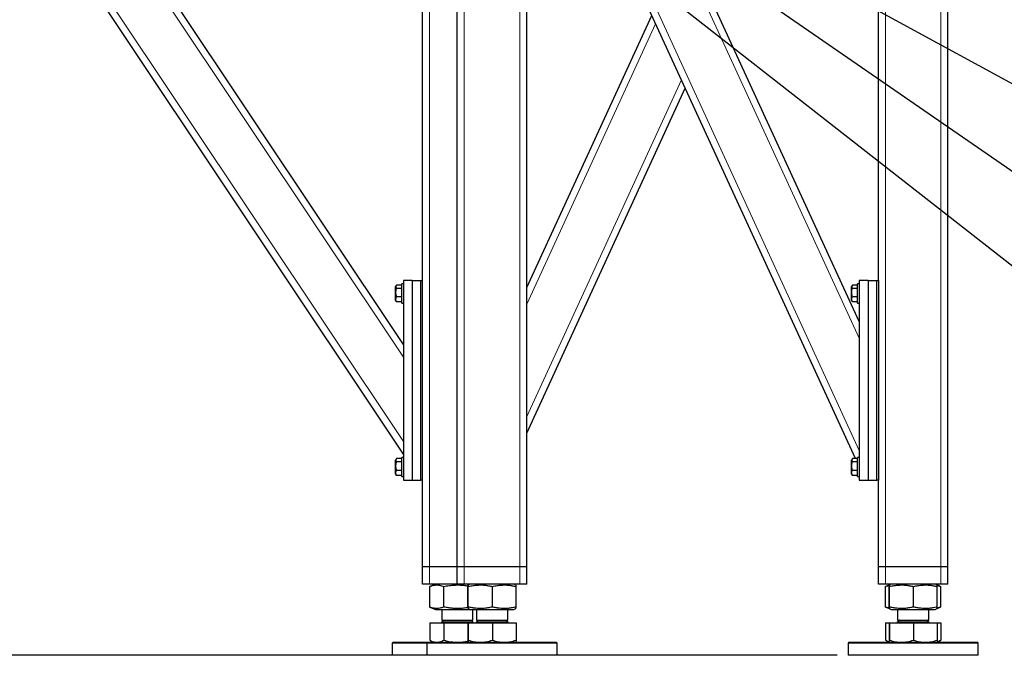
# Model space of a CAD drawing. Header units: millimetres. Extents: x 5 to 589, y 5 to 415.
# Tile 4 of 42: x 92 to 183, y 158 to 216. Entities that reach past the tile are written whole.
import ezdxf

# ---------------------------------------------------------------- set-up
doc = ezdxf.new("R2010")
doc.units = ezdxf.units.MM
doc.layers.add('COTES', color=1, linetype='Continuous')
doc.layers.add('NOTES', color=6, linetype='Continuous')
doc.layers.add('TRAIT-FORT', color=4, linetype='Continuous', lineweight=25)
doc.styles.add('SLDTEXTSTYLE0', font='TXT', dxfattribs={"width": 0.75})
doc.dimstyles.new('SLDDIMSTYLE0', dxfattribs={"dimtxt": 3, "dimasz": 2, "dimexe": 0, "dimexo": 0.0625, "dimgap": 0.75, "dimtad": 1, "dimdec": 0, "dimlfac": 12.5, "dimrnd": 1e-09, "dimzin": 12, "dimdsep": 46, "dimtxsty": 'SLDTEXTSTYLE0', "dimsah": 1, "dimcen": 0.09, "dimadec": 0, "dimazin": 3, "dimtfac": 1, "dimtdec": 0, "dimtofl": 0, "dimtmove": 0, "dimatfit": 3, "dimfxl": 1, "dimfrac": 2, "dimtolj": 1, "dimtzin": 12, "dimarcsym": 0})
doc.dimstyles.new('SLDDIMSTYLE2', dxfattribs={"dimtxt": 0.18, "dimasz": 1, "dimexe": 0, "dimexo": 0.0625, "dimgap": 0, "dimtad": 0, "dimtih": 1, "dimtoh": 1, "dimdec": 0, "dimrnd": 1e-09, "dimzin": 0, "dimdsep": 46, "dimtxsty": 'Standard', "dimblk1": 'DOT', "dimblk2": 'DOT', "dimsah": 1, "dimcen": 0.09, "dimadec": 0, "dimazin": 0, "dimtfac": 1, "dimtdec": 0, "dimtofl": 0, "dimtmove": 0, "dimatfit": 3, "dimldrblk": 'DOT', "dimfxl": 1, "dimfrac": 2, "dimtolj": 1, "dimtzin": 0, "dimarcsym": 0})
doc.dimstyles.new('SLDDIMSTYLE3', dxfattribs={"dimtxt": 0.18, "dimasz": 2, "dimexe": 0, "dimexo": 0.0625, "dimgap": 0, "dimtad": 0, "dimtih": 1, "dimtoh": 1, "dimdec": 0, "dimrnd": 1e-09, "dimzin": 0, "dimdsep": 46, "dimtxsty": 'Standard', "dimsah": 1, "dimcen": 0.09, "dimadec": 0, "dimazin": 0, "dimtfac": 2, "dimtdec": 0, "dimtofl": 0, "dimtmove": 0, "dimatfit": 3, "dimfxl": 1, "dimfrac": 2, "dimtolj": 1, "dimtzin": 0, "dimarcsym": 0})

# ---------------------------------------------------------------- blocks, each defined once
blk = doc.blocks.new('_D_3')
at = {"layer": 'COTES', "color": 1, "transparency": 16777216}
for p, q in [((63.905, 237.575), (32.348, 237.575)), ((33.348, 157.575), (33.348, 237.575)), ((167.505, 157.575), (32.348, 157.575))]:
    blk.add_line(p, q, dxfattribs=at)
for points in [[(33.348, 237.575), (32.848, 235.575), (33.848, 235.575)], [(33.348, 157.575), (33.848, 159.575), (32.848, 159.575)]]:
    blk.add_solid(points, dxfattribs=at)
at = {"layer": 'COTES', "color": 1, "transparency": 16777216, "insert": (29.48, 193.141), "char_height": 3, "attachment_point": 1, "rotation": 90, "style": 'SLDTEXTSTYLE0'}
blk.add_mtext('1000', dxfattribs=at)
blk = doc.blocks.new('_Dot')
at = {"color": 0, "linetype": 'ByBlock', "lineweight": -2}
blk.add_line((-0.5, 0), (-1, 0), dxfattribs=at)
at = {"color": 0, "linetype": 'ByBlock', "const_width": 0.5}
blk.add_lwpolyline([(-0.25, 0, 1), (0.25, 0, 1)], format="xyb", close=True, dxfattribs=at)

msp = doc.modelspace()

# ---------------------------------------------------------------- linework, layer by layer
at = {"color": 8, "linetype": 'Continuous', "lineweight": 18}
for p, q in [((127.545, 177.288), (93.114, 228.935)), ((127.545, 185.076), (98.306, 228.935)), ((129.945, 165.735), (129.945, 228.935)), ((133.145, 165.735), (133.145, 228.935)), ((138.265, 165.735), (138.265, 228.935)), ((169.545, 176.468), (145.449, 228.935)), ((169.545, 186.819), (150.203, 228.935)), ((171.945, 165.735), (171.945, 228.935)), ((177.065, 165.735), (177.065, 228.935)), ((138.905, 189.955), (150.776, 215.803)), ((138.905, 179.603), (153.152, 210.627)), ((129.945, 164.135), (129.945, 165.735)), ((133.145, 164.135), (133.145, 165.735)), ((138.265, 164.135), (138.265, 165.735)), ((171.945, 164.135), (171.945, 165.735)), ((177.065, 164.135), (177.065, 165.735))]:
    msp.add_line(p, q, dxfattribs=at)
at = {"layer": 'TRAIT-FORT', "color": 4, "linetype": 'Continuous', "lineweight": 25}
for p, q in [((127.545, 176.135), (92.345, 228.935)), ((127.545, 186.23), (99.075, 228.935)), ((129.305, 165.735), (129.305, 228.935)), ((132.505, 165.735), (132.505, 228.935)), ((138.905, 165.735), (138.905, 228.935)), ((169.187, 175.714), (144.745, 228.935)), ((169.545, 188.353), (150.907, 228.935)), ((171.305, 192.135), (171.305, 228.935)), ((177.705, 165.735), (177.705, 228.935)), ((138.905, 191.488), (150.423, 216.569)), ((138.905, 178.07), (153.505, 209.86)), ((126.879, 191.674), (126.825, 191.581)), ((126.825, 190.289), (126.825, 191.581)), ((127.385, 191.714), (126.905, 191.714)), ((127.545, 191.815), (127.385, 191.815)), ((127.385, 190.055), (127.385, 191.815)), ((128.345, 192.135), (127.545, 192.135)), ((127.545, 192.135), (127.545, 173.735)), ((128.345, 192.135), (128.345, 173.735)), ((128.345, 192.135), (129.145, 192.135)), ((129.145, 173.735), (129.145, 192.135)), ((129.145, 192.135), (129.305, 192.135)), ((168.879, 191.674), (168.825, 191.581)), ((168.825, 190.289), (168.825, 191.581)), ((169.385, 191.714), (168.905, 191.714)), ((169.545, 191.815), (169.385, 191.815)), ((169.385, 190.055), (169.385, 191.815)), ((169.545, 192.135), (169.545, 173.735)), ((170.345, 192.135), (169.545, 192.135)), ((170.345, 192.135), (170.345, 173.735)), ((170.345, 192.135), (171.145, 192.135)), ((171.145, 173.735), (171.145, 192.135)), ((171.145, 192.135), (171.305, 192.135)), ((171.305, 192.135), (171.305, 173.735)), ((127.385, 191.408), (126.905, 191.408)), ((127.385, 190.629), (126.905, 190.629)), ((169.385, 191.408), (168.905, 191.408)), ((169.385, 190.629), (168.905, 190.629)), ((126.825, 190.289), (126.879, 190.195)), ((126.905, 190.155), (126.881, 190.196)), ((127.385, 190.155), (126.905, 190.155)), ((127.385, 190.055), (127.545, 190.055)), ((168.825, 190.289), (168.879, 190.195)), ((168.905, 190.155), (168.881, 190.196)), ((169.385, 190.155), (168.905, 190.155)), ((169.385, 190.055), (169.545, 190.055)), ((126.879, 175.674), (126.825, 175.581)), ((126.825, 174.289), (126.825, 175.581)), ((127.385, 175.714), (126.905, 175.714)), ((127.385, 175.408), (126.905, 175.408)), ((127.545, 175.815), (127.385, 175.815)), ((127.385, 174.055), (127.385, 175.815)), ((168.879, 175.674), (168.825, 175.581)), ((168.825, 174.289), (168.825, 175.581)), ((169.385, 175.714), (168.905, 175.714)), ((169.385, 175.408), (168.905, 175.408)), ((169.545, 175.815), (169.385, 175.815)), ((169.385, 174.055), (169.385, 175.815)), ((126.825, 174.289), (126.879, 174.195)), ((126.905, 174.155), (126.881, 174.196)), ((127.385, 174.629), (126.905, 174.629)), ((168.825, 174.289), (168.879, 174.195)), ((168.905, 174.155), (168.881, 174.196)), ((169.385, 174.629), (168.905, 174.629)), ((127.385, 174.155), (126.905, 174.155)), ((127.385, 174.055), (127.545, 174.055)), ((127.545, 173.735), (128.345, 173.735)), ((128.345, 173.735), (129.145, 173.735)), ((129.305, 173.735), (129.145, 173.735)), ((169.385, 174.155), (168.905, 174.155)), ((169.385, 174.055), (169.545, 174.055)), ((169.545, 173.735), (170.345, 173.735)), ((170.345, 173.735), (171.145, 173.735)), ((171.305, 173.735), (171.145, 173.735)), ((171.305, 165.735), (171.305, 173.735)), ((129.945, 165.735), (129.305, 165.735)), ((129.305, 164.135), (129.305, 165.735)), ((132.505, 165.735), (129.945, 165.735)), ((133.145, 165.735), (132.505, 165.735)), ((132.505, 164.135), (132.505, 165.735)), ((138.265, 165.735), (133.145, 165.735)), ((138.905, 165.735), (138.265, 165.735)), ((138.905, 164.135), (138.905, 165.735)), ((171.945, 165.735), (171.305, 165.735)), ((171.305, 164.135), (171.305, 165.735)), ((177.065, 165.735), (171.945, 165.735)), ((177.705, 165.735), (177.065, 165.735)), ((177.705, 164.135), (177.705, 165.735)), ((129.945, 164.135), (129.305, 164.135)), ((132.505, 164.135), (129.945, 164.135)), ((129.984, 163.931), (129.964, 163.924)), ((129.964, 162.025), (129.964, 163.924)), ((130.486, 164.135), (129.982, 163.931)), ((131.261, 162.025), (131.261, 163.924)), ((133.145, 164.135), (132.505, 164.135)), ((138.265, 164.135), (133.145, 164.135)), ((133.489, 162.025), (133.489, 163.924)), ((133.686, 164.135), (133.503, 164.06)), ((133.52, 162.025), (133.52, 163.924)), ((135.735, 162.025), (135.735, 163.924)), ((137.906, 164.06), (137.723, 164.135)), ((137.92, 162.025), (137.92, 163.924)), ((138.905, 164.135), (138.265, 164.135)), ((171.945, 164.135), (171.305, 164.135)), ((177.065, 164.135), (171.945, 164.135)), ((171.984, 163.931), (171.964, 163.924)), ((171.964, 162.025), (171.964, 163.924)), ((172.3, 164.059), (171.982, 163.931)), ((172.289, 162.025), (172.289, 163.924)), ((172.486, 164.135), (172.303, 164.06)), ((172.32, 162.025), (172.32, 163.924)), ((174.535, 162.025), (174.535, 163.924)), ((176.706, 164.06), (176.523, 164.135)), ((177.027, 163.931), (176.706, 164.06)), ((176.72, 162.025), (176.72, 163.924)), ((177.045, 162.025), (177.045, 163.924)), ((177.705, 164.135), (177.065, 164.135)), ((129.964, 162.025), (129.984, 162.019)), ((129.982, 162.018), (130.486, 161.815)), ((130.486, 161.815), (131.517, 161.815)), ((131.065, 161.815), (131.065, 160.828)), ((131.517, 161.815), (133.686, 161.815)), ((133.503, 161.888), (133.686, 161.815)), ((133.686, 161.815), (137.465, 161.815)), ((133.945, 160.828), (133.945, 161.815)), ((134.265, 161.815), (134.265, 160.828)), ((137.145, 160.828), (137.145, 161.815)), ((137.465, 161.815), (137.723, 161.815)), ((137.723, 161.815), (137.906, 161.888)), ((171.964, 162.025), (171.984, 162.019)), ((171.982, 162.018), (172.303, 161.888)), ((172.303, 161.888), (172.486, 161.815)), ((172.486, 161.815), (176.265, 161.815)), ((173.065, 161.815), (173.065, 160.828)), ((175.945, 160.828), (175.945, 161.815)), ((176.265, 161.815), (176.523, 161.815)), ((176.523, 161.815), (176.706, 161.888)), ((176.706, 161.888), (177.027, 162.018)), ((130.46, 160.575), (130.46, 160.559)), ((130.46, 160.575), (133.66, 160.575)), ((131.238, 160.828), (131.065, 160.655)), ((131.065, 160.828), (133.945, 160.828)), ((131.065, 160.655), (133.945, 160.655)), ((133.66, 160.575), (133.66, 160.559)), ((133.66, 160.575), (137.749, 160.575)), ((133.945, 160.655), (133.771, 160.828)), ((134.438, 160.828), (134.265, 160.655)), ((134.265, 160.828), (137.145, 160.828)), ((134.265, 160.655), (134.466, 160.655)), ((134.466, 160.655), (137.145, 160.655)), ((137.145, 160.655), (136.971, 160.828)), ((137.749, 160.559), (137.749, 160.575)), ((172.46, 160.575), (172.46, 160.559)), ((172.46, 160.575), (176.549, 160.575)), ((173.238, 160.828), (173.065, 160.655)), ((173.065, 160.828), (175.945, 160.828)), ((173.065, 160.655), (173.266, 160.655)), ((173.266, 160.655), (175.945, 160.655)), ((175.945, 160.655), (175.771, 160.828)), ((176.549, 160.559), (176.549, 160.575)), ((129.964, 160.559), (129.964, 158.971)), ((129.964, 160.559), (131.261, 160.559)), ((131.261, 160.559), (131.261, 158.971)), ((131.261, 160.559), (133.489, 160.559)), ((133.489, 160.559), (133.489, 158.971)), ((133.489, 160.559), (133.52, 160.559)), ((133.52, 160.559), (133.52, 158.971)), ((133.52, 160.559), (135.735, 160.559)), ((135.735, 160.559), (135.735, 158.971)), ((135.735, 160.559), (137.92, 160.559)), ((137.92, 160.559), (137.92, 158.971)), ((171.964, 160.559), (171.964, 158.971)), ((171.964, 160.559), (172.289, 160.559)), ((172.289, 160.559), (172.289, 158.971)), ((172.289, 160.559), (172.32, 160.559)), ((172.32, 160.559), (172.32, 158.971)), ((172.32, 160.559), (174.535, 160.559)), ((174.535, 160.559), (174.535, 158.971)), ((174.535, 160.559), (176.72, 160.559)), ((176.72, 160.559), (177.045, 160.559)), ((176.72, 160.559), (176.72, 158.971)), ((177.045, 160.559), (177.045, 158.971)), ((126.585, 158.775), (126.505, 158.695)), ((126.585, 158.775), (129.785, 158.775)), ((129.785, 158.775), (129.705, 158.695)), ((129.785, 158.775), (133.233, 158.775)), ((129.982, 158.963), (129.964, 158.971)), ((129.981, 158.961), (130.305, 158.775)), ((133.233, 158.775), (141.625, 158.775)), ((141.705, 158.695), (141.625, 158.775)), ((168.585, 158.775), (168.505, 158.695)), ((168.585, 158.775), (172.033, 158.775)), ((171.982, 158.963), (171.964, 158.971)), ((171.981, 158.961), (172.305, 158.775)), ((172.033, 158.775), (180.425, 158.775)), ((176.705, 158.775), (177.028, 158.961)), ((180.505, 158.695), (180.425, 158.775)), ((126.505, 158.695), (126.505, 157.575)), ((129.705, 158.695), (126.505, 158.695)), ((129.705, 158.695), (129.705, 157.575)), ((133.2, 158.695), (129.705, 158.695)), ((141.705, 158.695), (133.2, 158.695)), ((141.705, 157.575), (141.705, 158.695)), ((168.505, 158.695), (168.505, 157.575)), ((172, 158.695), (168.505, 158.695)), ((180.505, 158.695), (172, 158.695)), ((180.505, 157.575), (180.505, 158.695)), ((129.705, 157.575), (126.505, 157.575)), ((141.705, 157.575), (129.705, 157.575)), ((180.505, 157.575), (168.505, 157.575))]:
    msp.add_line(p, q, dxfattribs=at)
for centre, start, end in [((130.985, 160.655), 270, 360), ((134.025, 160.655), 180, 270), ((134.185, 160.655), 270, 360), ((137.225, 160.655), 180, 270), ((172.985, 160.655), 270, 360), ((176.025, 160.655), 180, 270)]:
    msp.add_arc(centre, 0.08, start, end, dxfattribs=at)
for points, knots in [([(126.905, 191.714), (126.887, 191.687), (126.852, 191.634), (126.839, 191.554), (126.858, 191.478), (126.889, 191.432), (126.905, 191.408)], [0, 0, 0, 0, 0.264605, 0.534948, 0.765343, 1, 1, 1, 1]), ([(168.905, 191.714), (168.887, 191.687), (168.852, 191.634), (168.839, 191.554), (168.858, 191.478), (168.889, 191.432), (168.905, 191.408)], [0, 0, 0, 0, 0.264605, 0.534948, 0.765343, 1, 1, 1, 1]), ([(126.905, 190.629), (126.881, 190.728), (126.84, 190.892), (126.844, 191.13), (126.872, 191.29), (126.898, 191.382), (126.905, 191.408)], [0, 0, 0, 0, 0.385549, 0.637642, 0.896546, 1, 1, 1, 1]), ([(126.905, 190.155), (126.887, 190.196), (126.852, 190.28), (126.839, 190.403), (126.858, 190.52), (126.889, 190.592), (126.905, 190.629)], [0, 0, 0, 0, 0.264605, 0.534948, 0.765343, 1, 1, 1, 1]), ([(168.905, 190.629), (168.881, 190.728), (168.84, 190.892), (168.844, 191.13), (168.872, 191.29), (168.898, 191.382), (168.905, 191.408)], [0, 0, 0, 0, 0.385549, 0.637642, 0.896546, 1, 1, 1, 1]), ([(168.905, 190.155), (168.887, 190.196), (168.852, 190.28), (168.839, 190.403), (168.858, 190.52), (168.889, 190.592), (168.905, 190.629)], [0, 0, 0, 0, 0.264605, 0.534948, 0.765343, 1, 1, 1, 1]), ([(126.905, 174.629), (126.881, 174.728), (126.84, 174.892), (126.844, 175.13), (126.872, 175.29), (126.898, 175.382), (126.905, 175.408)], [0, 0, 0, 0, 0.385549, 0.637642, 0.896546, 1, 1, 1, 1]), ([(126.905, 175.714), (126.887, 175.687), (126.852, 175.634), (126.839, 175.554), (126.858, 175.478), (126.889, 175.432), (126.905, 175.408)], [0, 0, 0, 0, 0.264605, 0.534948, 0.765343, 1, 1, 1, 1]), ([(168.905, 174.629), (168.881, 174.728), (168.84, 174.892), (168.844, 175.13), (168.872, 175.29), (168.898, 175.382), (168.905, 175.408)], [0, 0, 0, 0, 0.385549, 0.637642, 0.896546, 1, 1, 1, 1]), ([(168.905, 175.714), (168.887, 175.687), (168.852, 175.634), (168.839, 175.554), (168.858, 175.478), (168.889, 175.432), (168.905, 175.408)], [0, 0, 0, 0, 0.264605, 0.534948, 0.765343, 1, 1, 1, 1]), ([(126.905, 174.155), (126.887, 174.196), (126.852, 174.28), (126.839, 174.403), (126.858, 174.52), (126.889, 174.592), (126.905, 174.629)], [0, 0, 0, 0, 0.264605, 0.534948, 0.765343, 1, 1, 1, 1]), ([(168.905, 174.155), (168.887, 174.196), (168.852, 174.28), (168.839, 174.403), (168.858, 174.52), (168.889, 174.592), (168.905, 174.629)], [0, 0, 0, 0, 0.264605, 0.534948, 0.765343, 1, 1, 1, 1]), ([(129.964, 163.924), (130.051, 163.955), (130.215, 164.014), (130.456, 164.058), (130.67, 164.065), (130.868, 164.042), (131.061, 163.997), (131.192, 163.949), (131.261, 163.924)], [0, 0, 0, 0, 0.202068, 0.3827, 0.555315, 0.692992, 0.838894, 1, 1, 1, 1]), ([(131.261, 163.924), (131.431, 163.955), (131.752, 164.014), (132.224, 164.058), (132.643, 164.065), (133.032, 164.041), (133.305, 164.012), (133.461, 163.984), (133.493, 163.978)], [0, 0, 0, 0, 0.230205, 0.435987, 0.632637, 0.789485, 0.955703, 1, 1, 1, 1]), ([(133.489, 163.924), (133.491, 163.955), (133.495, 164.014), (133.501, 164.058), (133.506, 164.065), (133.511, 164.042), (133.515, 163.997), (133.518, 163.949), (133.52, 163.924)], [0, 0, 0, 0, 0.2020684, 0.3826998, 0.5553146, 0.6929917, 0.8388942, 1, 1, 1, 1]), ([(133.52, 163.924), (133.668, 163.955), (133.948, 164.014), (134.36, 164.058), (134.725, 164.065), (135.064, 164.042), (135.393, 163.997), (135.617, 163.949), (135.735, 163.924)], [0, 0, 0, 0, 0.202068, 0.3827, 0.555315, 0.692992, 0.838894, 1, 1, 1, 1]), ([(135.735, 163.924), (135.881, 163.955), (136.157, 164.014), (136.563, 164.058), (136.924, 164.065), (137.258, 164.042), (137.582, 163.997), (137.804, 163.949), (137.92, 163.924)], [0, 0, 0, 0, 0.202068, 0.3827, 0.555315, 0.692992, 0.838894, 1, 1, 1, 1]), ([(137.92, 163.924), (137.918, 163.955), (137.914, 164.013), (137.909, 164.056), (137.906, 164.057), (137.905, 164.057)], [0, 0, 0, 0, 0.412744, 0.781701, 1, 1, 1, 1]), ([(171.964, 163.924), (172.051, 163.957), (172.161, 164), (172.273, 164.019), (172.297, 164.023)], [0, 0, 0, 0, 0.783639, 1, 1, 1, 1]), ([(172.289, 163.924), (172.291, 163.955), (172.295, 164.014), (172.301, 164.058), (172.306, 164.065), (172.311, 164.042), (172.315, 163.997), (172.318, 163.949), (172.32, 163.924)], [0, 0, 0, 0, 0.202068, 0.3827, 0.555315, 0.692992, 0.838894, 1, 1, 1, 1]), ([(172.32, 163.924), (172.468, 163.955), (172.748, 164.014), (173.16, 164.058), (173.525, 164.065), (173.864, 164.042), (174.193, 163.997), (174.417, 163.949), (174.535, 163.924)], [0, 0, 0, 0, 0.202068, 0.3827, 0.555315, 0.692992, 0.838894, 1, 1, 1, 1]), ([(174.535, 163.924), (174.681, 163.955), (174.957, 164.014), (175.363, 164.058), (175.724, 164.065), (176.058, 164.042), (176.382, 163.997), (176.604, 163.949), (176.72, 163.924)], [0, 0, 0, 0, 0.202068, 0.3827, 0.555315, 0.692992, 0.838894, 1, 1, 1, 1]), ([(176.72, 163.924), (176.718, 163.955), (176.714, 164.013), (176.709, 164.056), (176.706, 164.057), (176.705, 164.057)], [0, 0, 0, 0, 0.412744, 0.781701, 1, 1, 1, 1]), ([(176.711, 164.028), (176.756, 164.018), (176.862, 163.995), (176.966, 163.954), (177.025, 163.931)], [0, 0, 0, 0, 0.426746, 1, 1, 1, 1]), ([(131.261, 162.025), (131.175, 161.994), (131.011, 161.935), (130.77, 161.891), (130.556, 161.884), (130.357, 161.907), (130.165, 161.952), (130.033, 162), (129.964, 162.025)], [0, 0, 0, 0, 0.202068, 0.3827, 0.555315, 0.692992, 0.838894, 1, 1, 1, 1]), ([(133.493, 161.973), (133.426, 161.961), (133.207, 161.922), (132.838, 161.892), (132.419, 161.884), (132.031, 161.907), (131.654, 161.952), (131.396, 162), (131.261, 162.025)], [0, 0, 0, 0, 0.09099, 0.296767, 0.493411, 0.650254, 0.816467, 1, 1, 1, 1]), ([(133.52, 162.025), (133.518, 161.994), (133.514, 161.935), (133.508, 161.891), (133.503, 161.884), (133.499, 161.907), (133.494, 161.952), (133.491, 162), (133.489, 162.025)], [0, 0, 0, 0, 0.202068, 0.3827, 0.555315, 0.692992, 0.838894, 1, 1, 1, 1]), ([(135.735, 162.025), (135.587, 161.994), (135.307, 161.935), (134.896, 161.891), (134.53, 161.884), (134.191, 161.907), (133.862, 161.952), (133.638, 162), (133.52, 162.025)], [0, 0, 0, 0, 0.202068, 0.3827, 0.555315, 0.692992, 0.838894, 1, 1, 1, 1]), ([(137.92, 162.025), (137.774, 161.994), (137.498, 161.935), (137.092, 161.891), (136.731, 161.884), (136.397, 161.907), (136.073, 161.952), (135.851, 162), (135.735, 162.025)], [0, 0, 0, 0, 0.202068, 0.3827, 0.555315, 0.692992, 0.838894, 1, 1, 1, 1]), ([(137.905, 161.891), (137.905, 161.891), (137.907, 161.887), (137.91, 161.908), (137.915, 161.951), (137.918, 162), (137.92, 162.025)], [0, 0, 0, 0, 0.091747, 0.372947, 0.670947, 1, 1, 1, 1]), ([(172.297, 161.925), (172.255, 161.934), (172.144, 161.957), (172.033, 161.999), (171.964, 162.025)], [0, 0, 0, 0, 0.375349, 1, 1, 1, 1]), ([(172.32, 162.025), (172.318, 161.994), (172.314, 161.935), (172.308, 161.891), (172.303, 161.884), (172.299, 161.907), (172.294, 161.952), (172.291, 162), (172.289, 162.025)], [0, 0, 0, 0, 0.202068, 0.3827, 0.555315, 0.692992, 0.838894, 1, 1, 1, 1]), ([(174.535, 162.025), (174.387, 161.994), (174.107, 161.935), (173.696, 161.891), (173.33, 161.884), (172.991, 161.907), (172.662, 161.952), (172.438, 162), (172.32, 162.025)], [0, 0, 0, 0, 0.202068, 0.3827, 0.555315, 0.692992, 0.838894, 1, 1, 1, 1]), ([(176.72, 162.025), (176.574, 161.994), (176.298, 161.935), (175.892, 161.891), (175.531, 161.884), (175.197, 161.907), (174.873, 161.952), (174.651, 162), (174.535, 162.025)], [0, 0, 0, 0, 0.202068, 0.3827, 0.555315, 0.692992, 0.838894, 1, 1, 1, 1]), ([(176.705, 161.891), (176.705, 161.891), (176.707, 161.887), (176.71, 161.908), (176.715, 161.951), (176.718, 162), (176.72, 162.025)], [0, 0, 0, 0, 0.091747, 0.372947, 0.670947, 1, 1, 1, 1]), ([(177.025, 162.019), (176.949, 161.988), (176.845, 161.946), (176.74, 161.928), (176.712, 161.923)], [0, 0, 0, 0, 0.73605, 1, 1, 1, 1]), ([(129.964, 158.971), (130.07, 158.918), (130.228, 158.837), (130.446, 158.783), (130.557, 158.777), (130.613, 158.775)], [0, 0, 0, 0, 0.495251, 0.746818, 1, 1, 1, 1]), ([(130.613, 158.775), (130.721, 158.784), (130.941, 158.804), (131.154, 158.915), (131.261, 158.971)], [0, 0, 0, 0, 0.494511, 1, 1, 1, 1]), ([(131.261, 158.971), (131.467, 158.918), (131.778, 158.837), (132.205, 158.783), (132.422, 158.777), (132.531, 158.775)], [0, 0, 0, 0, 0.495251, 0.746818, 1, 1, 1, 1]), ([(132.531, 158.775), (132.744, 158.782), (133.07, 158.793), (133.385, 158.873), (133.493, 158.901)], [0, 0, 0, 0, 0.6552687, 1, 1, 1, 1]), ([(133.489, 158.971), (133.492, 158.918), (133.496, 158.837), (133.501, 158.783), (133.503, 158.777), (133.505, 158.775)], [0, 0, 0, 0, 0.495251, 0.746818, 1, 1, 1, 1]), ([(133.505, 158.775), (133.507, 158.784), (133.512, 158.804), (133.518, 158.915), (133.52, 158.971)], [0, 0, 0, 0, 0.494511, 1, 1, 1, 1]), ([(133.52, 158.971), (133.7, 158.918), (133.971, 158.837), (134.344, 158.783), (134.533, 158.777), (134.628, 158.775)], [0, 0, 0, 0, 0.495251, 0.746818, 1, 1, 1, 1]), ([(134.628, 158.775), (134.813, 158.784), (135.189, 158.804), (135.552, 158.915), (135.735, 158.971)], [0, 0, 0, 0, 0.494511, 1, 1, 1, 1]), ([(135.735, 158.971), (135.913, 158.918), (136.18, 158.837), (136.547, 158.783), (136.734, 158.777), (136.828, 158.775)], [0, 0, 0, 0, 0.495251, 0.746818, 1, 1, 1, 1]), ([(136.828, 158.775), (137.011, 158.784), (137.381, 158.804), (137.739, 158.915), (137.92, 158.971)], [0, 0, 0, 0, 0.494511, 1, 1, 1, 1]), ([(137.92, 158.971), (137.917, 158.918), (137.913, 158.837), (137.908, 158.783), (137.906, 158.777), (137.904, 158.775)], [0, 0, 0, 0, 0.495251, 0.746818, 1, 1, 1, 1]), ([(171.964, 158.971), (172.069, 158.913), (172.179, 158.853), (172.292, 158.826), (172.297, 158.825)], [0, 0, 0, 0, 0.955136, 1, 1, 1, 1]), ([(172.289, 158.971), (172.292, 158.918), (172.296, 158.837), (172.301, 158.783), (172.303, 158.777), (172.305, 158.775)], [0, 0, 0, 0, 0.495251, 0.746818, 1, 1, 1, 1]), ([(172.289, 158.971), (172.292, 158.918), (172.296, 158.837), (172.301, 158.783), (172.303, 158.777), (172.305, 158.775)], [0, 0, 0, 0, 0.495251, 0.746818, 1, 1, 1, 1]), ([(172.305, 158.775), (172.307, 158.784), (172.312, 158.804), (172.318, 158.915), (172.32, 158.971)], [0, 0, 0, 0, 0.494511, 1, 1, 1, 1]), ([(172.32, 158.971), (172.5, 158.918), (172.771, 158.837), (173.144, 158.783), (173.333, 158.777), (173.428, 158.775)], [0, 0, 0, 0, 0.495251, 0.746818, 1, 1, 1, 1]), ([(173.428, 158.775), (173.613, 158.784), (173.989, 158.804), (174.352, 158.915), (174.535, 158.971)], [0, 0, 0, 0, 0.494511, 1, 1, 1, 1]), ([(174.535, 158.971), (174.713, 158.918), (174.98, 158.837), (175.347, 158.783), (175.534, 158.777), (175.628, 158.775)], [0, 0, 0, 0, 0.495251, 0.746818, 1, 1, 1, 1]), ([(175.628, 158.775), (175.811, 158.784), (176.181, 158.804), (176.539, 158.915), (176.72, 158.971)], [0, 0, 0, 0, 0.494511, 1, 1, 1, 1]), ([(176.72, 158.971), (176.717, 158.918), (176.713, 158.837), (176.708, 158.783), (176.706, 158.777), (176.704, 158.775)], [0, 0, 0, 0, 0.495251, 0.746818, 1, 1, 1, 1]), ([(176.72, 158.971), (176.717, 158.918), (176.713, 158.837), (176.708, 158.783), (176.706, 158.777), (176.704, 158.775)], [0, 0, 0, 0, 0.495251, 0.746818, 1, 1, 1, 1]), ([(176.712, 158.823), (176.719, 158.824), (176.832, 158.842), (176.942, 158.909), (177.045, 158.971)], [0, 0, 0, 0, 0.065227, 1, 1, 1, 1])]:
    msp.add_open_spline(points, degree=3, knots=knots, dxfattribs=at)

# ---------------------------------------------------------------- dimensions: what is measured, and where the dimension line sits
at = {"layer": 'COTES', "color": 1}
dim = msp.add_linear_dim(base=(33.348, 237.575), p1=(168.505, 157.575), p2=(64.905, 237.575), angle=90, dimstyle='SLDDIMSTYLE0', dxfattribs=at)
dim.commit()
dim.dimension.update_dxf_attribs({"geometry": '_D_3', "text_midpoint": (33.348, 197.575), "dimtype": 160})

# ---------------------------------------------------------------- leaders
at = {"layer": 'NOTES', "color": 211}
for points, dimstyle in [([(132.038, 233.899), (184.403, 192.901)], 'SLDDIMSTYLE2'), ([(139.532, 234.333), (184.403, 209.882)], 'SLDDIMSTYLE3'), ([(139.105, 232.97), (184.403, 201.706)], 'SLDDIMSTYLE3')]:
    msp.add_leader(points, dimstyle=dimstyle, dxfattribs=at)

doc.saveas('drawing.dxf')
